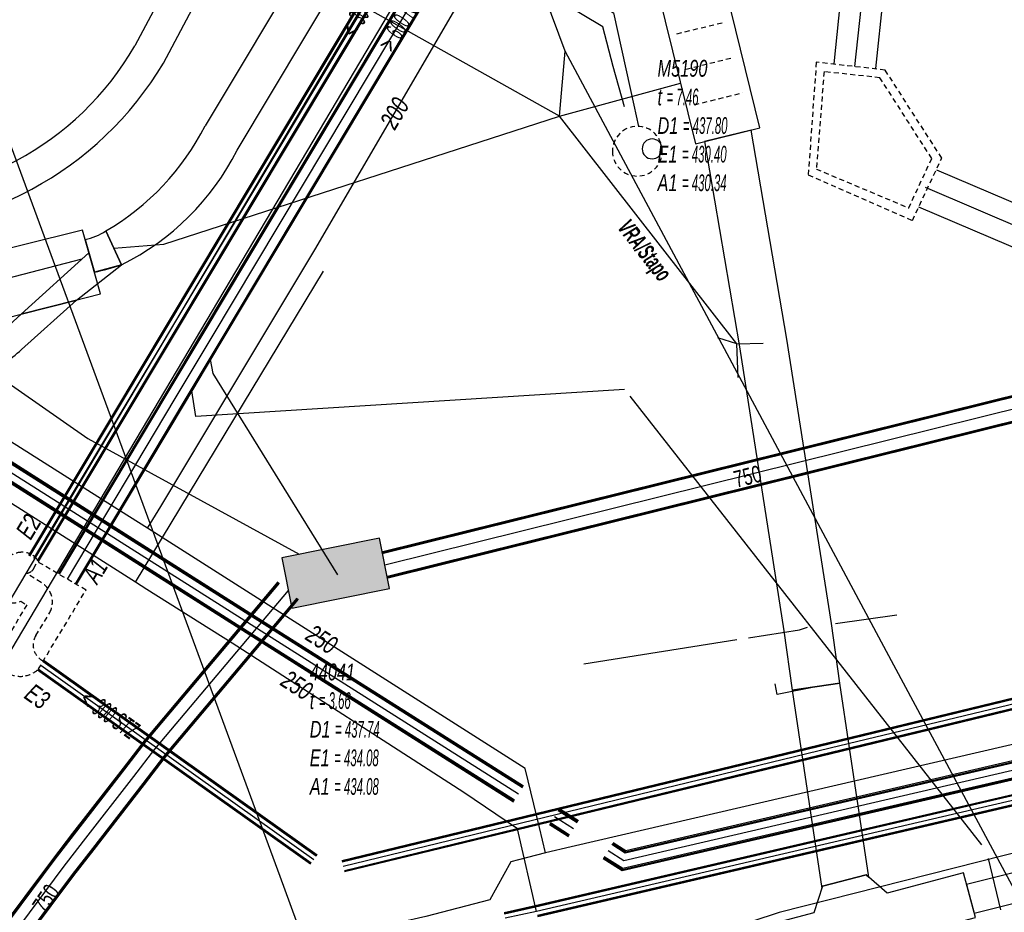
# Model space of a CAD drawing. Header units: metres. Extents: x 2695563 to 2696938, y 1260544 to 1262032.
# Tile 217 of 256: x 2696344 to 2696373, y 1261593 to 1261620. Entities that reach past the tile are written whole.
import ezdxf

# ---------------------------------------------------------------- set-up
doc = ezdxf.new("R2010")
doc.units = ezdxf.units.M
doc.linetypes.add('AUSGEZOGEN', pattern=[0])
doc.linetypes.add('STRICHLINIE2_S3', pattern=[0.25, 0.15, -0.1])
for name, color, linetype in [('AW_LK_ Haltung Text', 7, 'AUSGEZOGEN'), ('AW_LK_Ein-Auslauftext', 24, 'AUSGEZOGEN'), ('AW_LK_Haltung', 24, 'AUSGEZOGEN'), ('AW_LK_Normschacht Text', 24, 'AUSGEZOGEN'), ('AW_LK_Schacht Detailpolygon', 24, 'AUSGEZOGEN'), ('AW_LK_Spezialbauwerk Detaillinie', 24, 'AUSGEZOGEN'), ('AW_LK_Spezialbauwerk Detailpolygon', 24, 'AUSGEZOGEN'), ('AW_LK_Trasselinie', 24, 'AUSGEZOGEN'), ('EW_LK_Bauwerk_FL_Linie_Punkt', 1, 'AUSGEZOGEN'), ('EW_LK_Trasseabs', 1, 'AUSGEZOGEN'), ('EW_LK_Trasseabs_Text', 1, 'AUSGEZOGEN'), ('EW_LK_Trasserand', 1, 'AUSGEZOGEN'), ('FM_LK_SW_BAUWERK', 94, 'AUSGEZOGEN'), ('FM_LK_SW_TRASSEKANTE', 94, 'AUSGEZOGEN'), ('FM_LK_SW_TRASSEKANTE_TEXT', 94, 'AUSGEZOGEN'), ('FW_LK_Leitung', 200, 'AUSGEZOGEN'), ('GA_LK_Leitung', 32, 'AUSGEZOGEN'), ('GA_LK_Leitung_Text', 32, 'AUSGEZOGEN'), ('LKSwisscomProjekterimeterAktiv', 7, 'AUSGEZOGEN'), ('WA_LK_Bauwerk_Linie', 171, 'AUSGEZOGEN'), ('WA_LK_Leitung', 171, 'AUSGEZOGEN'), ('WA_LK_Leitung_Text', 171, 'AUSGEZOGEN')]:
    doc.layers.add(name, color=color, linetype=linetype)
doc.styles.add('ARIAL', font='arial.ttf')
doc.styles.add('ARIALNARROW', font='ARIALN.TTF')
pattern_1 = [(0, (2703955, 1269100), (4050, 4050), [4050, -4050]), (90, (2703955, 1269100), (-4050, 4050), [4050, -4050])]
pattern_2 = [(0, (2708005, 1273150), (6075, 6075), [6075, -6075]), (90, (2708005, 1273150), (-6075, 6075), [6075, -6075])]

# ---------------------------------------------------------------- blocks, each defined once
blk = doc.blocks.new('COMPLEXOBJECT_1531')
at = {"layer": 'AW_LK_Spezialbauwerk Detaillinie', "color": 24, "linetype": 'STRICHLINIE2_S3', "transparency": 33554687}
for p, q in [((6343.127, 11603.897), (6343.238, 11604.111)), ((6343.339, 11603.465), (6342.898, 11603.744)), ((6343.183, 11601.867), (6343.603, 11602.561))]:
    blk.add_line(p, q, dxfattribs=at)
for centre, radius, start, end in [((6342.875, 11604.028), 0.284, 274.6637, 309.8062), ((6342.874, 11604.026), 0.284, 310.0803, 332.9184), ((6343.008, 11602.879), 0.674, 16.6962, 60.5522), ((6343, 11602.878), 0.682, 332.2828, 16.5403), ((6343.629, 11601.585), 0.528, 147.6926, 200.8862), ((6343.635, 11601.586), 0.533, 200.7195, 244.3725)]:
    blk.add_arc(centre, radius, start, end, dxfattribs=at)
blk = doc.blocks.new('COMPLEXOBJECT_1535')
at = {"layer": 'AW_LK_Spezialbauwerk Detailpolygon', "color": 24, "linetype": 'STRICHLINIE2_S3', "transparency": 33554687}
for p, q in [((6344.694, 11603.238), (6343.287, 11604.06)), ((6343.261, 11600.861), (6344.694, 11603.238))]:
    blk.add_line(p, q, dxfattribs=at)
blk.add_lwpolyline([(6342.727, 11602.902), (6342.911, 11602.792), (6342.165, 11601.548)], dxfattribs=at)
for centre, radius, start, end in [((6342.859, 11603.498), 0.896, 115.6279, 143.4379), ((6342.772, 11603.717), 0.661, 93.3203, 117.0048), ((6342.767, 11603.739), 0.639, 64.1753, 92.9216), ((6342.77, 11603.811), 0.574, 41.1432, 61.3594), ((6342.851, 11603.494), 0.892, 142.8898, 169.9928), ((6342.792, 11603.824), 0.548, 25.533, 41.6402), ((6342.619, 11603.479), 0.668, 165.2525, 194.7475), ((6342.614, 11603.477), 0.663, 194.7008, 231.5418), ((6342.515, 11603.377), 0.523, 233.2626, 262.2393), ((6342.509, 11603.382), 0.527, 262.8831, 294.3962), ((6342.896, 11601.299), 0.773, 161.1737, 192.1586), ((6342.911, 11601.305), 0.788, 192.3678, 229.2047), ((6342.716, 11601.404), 0.766, 245.3242, 281.7043), ((6342.719, 11601.412), 0.773, 281.358, 314.558)]:
    blk.add_arc(centre, radius, start, end, dxfattribs=at)
blk = doc.blocks.new('COMPLEXOBJECT_1577')
at = {"layer": 'WA_LK_Bauwerk_Linie', "color": 7, "linetype": 'STRICHLINIE2_S3', "transparency": 33554687}
for start, end in [(0, 180), (180, 0)]:
    blk.add_arc((6361.303, 11616.464), 0.75, start, end, dxfattribs=at)
blk = doc.blocks.new('COMPLEXOBJECT_1578')
at = {"layer": 'WA_LK_Bauwerk_Linie', "color": 7, "linetype": 'AUSGEZOGEN', "transparency": 33554687}
for start, end in [(0, 180), (180, 0)]:
    blk.add_arc((6361.749, 11616.534), 0.3, start, end, dxfattribs=at)
blk = doc.blocks.new('COMPLEXOBJECT_1603')
at = {"layer": 'EW_LK_Trasserand', "color": 1, "linetype": 'AUSGEZOGEN', "transparency": 33554687}
for points in [[(6369.752, 11660.383), (6368.012, 11657.287), (6362.225, 11647.532), (6356.215, 11637.382), (6349.482, 11626.016), (6348.584, 11624.204), (6348.23, 11623.526), (6346.162, 11619.639)], [(6347.026, 11619.121), (6349.115, 11623.06), (6349.476, 11623.75), (6350.362, 11625.539), (6357.076, 11636.873), (6363.085, 11647.022), (6368.878, 11656.787), (6370.624, 11659.892), (6369.752, 11660.383)]]:
    blk.add_lwpolyline(points, dxfattribs=at)
for centre, radius, start, end in [((6338.386, 11624.104), 8.967, 265.902, 330.1362), ((6338.153, 11624.41), 10.33, 267.4976, 329.2028)]:
    blk.add_arc(centre, radius, start, end, dxfattribs=at)
blk = doc.blocks.new('COMPLEXOBJECT_1627')
at = {"layer": 'EW_LK_Trasserand', "color": 1, "linetype": 'AUSGEZOGEN', "transparency": 33554687}
for p, q in [((6342.739, 11611.552), (6342.264, 11611.124)), ((6341.276, 11610.499), (6334.554, 11608.098)), ((6334.871, 11607.362), (6341.629, 11609.776)), ((6333.335, 11607.48), (6331.495, 11605.827)), ((6331.266, 11604.546), (6333.791, 11606.814))]:
    blk.add_line(p, q, dxfattribs=at)
blk.add_lwpolyline([(6342.749, 11610.484), (6344.405, 11611.979), (6342.739, 11611.552)], dxfattribs=at)
for centre, radius, start, end in [((6339.969, 11613.658), 3.418, 292.4708, 312.1634), ((6340.152, 11613.352), 3.869, 292.4403, 312.1572), ((6335.399, 11604.92), 3.289, 104.8911, 128.8765), ((6335.632, 11604.523), 2.939, 105.0128, 128.7944), ((6321.371, 11606.976), 10.189, 346.2032, 353.5258)]:
    blk.add_arc(centre, radius, start, end, dxfattribs=at)
blk = doc.blocks.new('COMPLEXOBJECT_1665')
at = {"layer": 'EW_LK_Trasserand', "color": 1, "linetype": 'AUSGEZOGEN', "transparency": 33554687}
blk.add_line((6345.292, 11614.062), (6345.763, 11613.044), dxfattribs=at)
blk.add_lwpolyline([(6349.245, 11616.494), (6358.441, 11631.856), (6357.412, 11632.472), (6348.288, 11617.23)], dxfattribs=at)
for centre, radius, start, end in [((6341.381, 11620.761), 7.757, 300.276, 332.9207), ((6342.354, 11619.967), 7.717, 296.2185, 333.2525)]:
    blk.add_arc(centre, radius, start, end, dxfattribs=at)
blk = doc.blocks.new('COMPLEXOBJECT_1666')
at = {"layer": 'EW_LK_Trasserand', "color": 1, "linetype": 'AUSGEZOGEN', "transparency": 33554687}
for p, q in [((6345.763, 11613.044), (6345.292, 11614.062)), ((6344.667, 11613.803), (6344.945, 11612.821))]:
    blk.add_line(p, q, dxfattribs=at)
for centre, radius, start, end in [((6344.282, 11615.617), 1.854, 281.9985, 303.0198), ((6343.785, 11618.689), 5.981, 281.185, 289.3134)]:
    blk.add_arc(centre, radius, start, end, dxfattribs=at)

msp = doc.modelspace()

# ---------------------------------------------------------------- hatches: boundary and pattern name
at = {"layer": 'EW_LK_Bauwerk_FL_Linie_Punkt', "lineweight": 18, "transparency": 33554687}
h = msp.add_hatch(dxfattribs=at)
h.set_pattern_fill('MUSTER', color=1, scale=4050, style=0, pattern_type=2)
h.set_pattern_definition(pattern_1)
h.paths.add_polyline_path([(2696364.027, 1261616.499), (2696365.969, 1261616.978), (2696364.363, 1261623.483), (2696362.421, 1261623.004)], flags=0)
h = msp.add_hatch(dxfattribs=at)
h.set_pattern_fill('MUSTER', color=1, scale=4050, style=0, pattern_type=2)
h.set_pattern_definition(pattern_1)
h.paths.add_polyline_path([(2696342.485, 1261611.049), (2696346.1, 1261611.974), (2696345.559, 1261613.891), (2696341.952, 1261612.999)], flags=0)
h = msp.add_hatch(dxfattribs=at)
h.set_pattern_fill('MUSTER', color=1, scale=4050, style=0, pattern_type=2)
h.set_pattern_definition(pattern_1)
h.paths.add_polyline_path([(2696364.805, 1261591.139), (2696372.459, 1261593.177), (2696372.096, 1261594.529), (2696369.803, 1261593.919), (2696369.165, 1261594.471), (2696367.856, 1261594.123), (2696367.588, 1261593.326), (2696364.445, 1261592.492)], flags=0)
at = {"layer": 'EW_LK_Trasserand', "lineweight": 18, "transparency": 33554687}
h = msp.add_hatch(dxfattribs=at)
h.set_pattern_fill('MUSTER', color=1, scale=6075, style=0, pattern_type=2)
h.set_pattern_definition(pattern_2)
h.paths.add_polyline_path([(2696370.722, 1261660.193), (2696368.982, 1261657.097), (2696363.195, 1261647.342), (2696357.185, 1261637.192), (2696350.452, 1261625.826), (2696349.554, 1261624.014), (2696349.2, 1261623.336), (2696347.132, 1261619.449), (2696346.965, 1261619.171), (2696346.789, 1261618.899), (2696346.603, 1261618.633), (2696346.407, 1261618.375), (2696346.202, 1261618.123), (2696345.988, 1261617.88), (2696345.766, 1261617.644), (2696345.535, 1261617.416), (2696345.296, 1261617.197), (2696345.049, 1261616.986), (2696344.795, 1261616.785), (2696344.534, 1261616.593), (2696344.266, 1261616.411), (2696343.991, 1261616.238), (2696343.711, 1261616.076), (2696343.424, 1261615.923), (2696343.133, 1261615.781), (2696342.836, 1261615.65), (2696342.535, 1261615.53), (2696342.23, 1261615.42), (2696341.921, 1261615.322), (2696341.609, 1261615.235), (2696341.293, 1261615.159), (2696340.975, 1261615.095), (2696340.656, 1261615.042), (2696340.334, 1261615.001), (2696340.011, 1261614.971), (2696339.687, 1261614.953), (2696339.363, 1261614.947), (2696339.039, 1261614.953), (2696338.715, 1261614.97), (2696338.672, 1261613.9), (2696339.031, 1261613.891), (2696339.39, 1261613.894), (2696339.748, 1261613.909), (2696340.106, 1261613.937), (2696340.462, 1261613.977), (2696340.817, 1261614.03), (2696341.17, 1261614.095), (2696341.521, 1261614.172), (2696341.868, 1261614.262), (2696342.212, 1261614.363), (2696342.553, 1261614.476), (2696342.889, 1261614.601), (2696343.221, 1261614.738), (2696343.548, 1261614.886), (2696343.869, 1261615.045), (2696344.185, 1261615.216), (2696344.495, 1261615.397), (2696344.798, 1261615.589), (2696345.095, 1261615.791), (2696345.384, 1261616.004), (2696345.665, 1261616.226), (2696345.939, 1261616.458), (2696346.204, 1261616.7), (2696346.461, 1261616.95), (2696346.709, 1261617.209), (2696346.948, 1261617.477), (2696347.178, 1261617.753), (2696347.398, 1261618.037), (2696347.607, 1261618.328), (2696347.807, 1261618.626), (2696347.996, 1261618.931), (2696350.085, 1261622.87), (2696350.446, 1261623.56), (2696351.332, 1261625.349), (2696358.046, 1261636.683), (2696364.055, 1261646.832), (2696369.848, 1261656.597), (2696371.594, 1261659.702)], flags=0)
h = msp.add_hatch(dxfattribs=at)
h.set_pattern_fill('MUSTER', color=1, scale=6075, style=0, pattern_type=2)
h.set_pattern_definition(pattern_2)
h.paths.add_polyline_path([(2696346.733, 1261612.854), (2696346.877, 1261612.927), (2696347.019, 1261613.002), (2696347.159, 1261613.081), (2696347.298, 1261613.162), (2696347.435, 1261613.246), (2696347.57, 1261613.334), (2696347.704, 1261613.423), (2696347.835, 1261613.516), (2696347.965, 1261613.612), (2696348.092, 1261613.71), (2696348.218, 1261613.81), (2696348.341, 1261613.914), (2696348.462, 1261614.02), (2696348.581, 1261614.128), (2696348.698, 1261614.239), (2696348.812, 1261614.352), (2696348.924, 1261614.468), (2696349.033, 1261614.586), (2696349.14, 1261614.706), (2696349.245, 1261614.828), (2696349.347, 1261614.953), (2696349.446, 1261615.079), (2696349.543, 1261615.208), (2696349.637, 1261615.339), (2696349.728, 1261615.471), (2696349.816, 1261615.606), (2696349.902, 1261615.742), (2696349.984, 1261615.88), (2696350.064, 1261616.02), (2696350.141, 1261616.161), (2696350.215, 1261616.304), (2696359.411, 1261631.666), (2696358.382, 1261632.282), (2696349.258, 1261617.04), (2696349.192, 1261616.914), (2696349.124, 1261616.789), (2696349.053, 1261616.665), (2696348.98, 1261616.542), (2696348.905, 1261616.421), (2696348.827, 1261616.301), (2696348.748, 1261616.183), (2696348.666, 1261616.066), (2696348.582, 1261615.951), (2696348.496, 1261615.837), (2696348.408, 1261615.725), (2696348.318, 1261615.615), (2696348.226, 1261615.506), (2696348.132, 1261615.399), (2696348.036, 1261615.293), (2696347.938, 1261615.19), (2696347.838, 1261615.088), (2696347.736, 1261614.988), (2696347.633, 1261614.89), (2696347.528, 1261614.794), (2696347.421, 1261614.7), (2696347.312, 1261614.607), (2696347.201, 1261614.517), (2696347.089, 1261614.429), (2696346.976, 1261614.343), (2696346.86, 1261614.259), (2696346.744, 1261614.177), (2696346.625, 1261614.098), (2696346.506, 1261614.02), (2696346.384, 1261613.945), (2696346.262, 1261613.872)], flags=0)
h = msp.add_hatch(dxfattribs=at)
h.set_pattern_fill('MUSTER', color=1, scale=6075, style=0, pattern_type=2)
h.set_pattern_definition(pattern_2)
h.paths.add_polyline_path([(2696368.373, 1261600.241), (2696368.119, 1261602.038), (2696366.782, 1261610.609), (2696365.704, 1261616.913), (2696364.293, 1261616.564), (2696365.351, 1261610.375), (2696366.685, 1261601.825), (2696366.938, 1261600.032)], flags=0)
h = msp.add_hatch(dxfattribs=at)
h.set_pattern_fill('MUSTER', color=1, scale=6075, style=0, pattern_type=2)
h.set_pattern_definition(pattern_2)
h.paths.add_polyline_path([(2696345.915, 1261612.631), (2696345.942, 1261612.636), (2696345.969, 1261612.642), (2696345.995, 1261612.647), (2696346.022, 1261612.653), (2696346.049, 1261612.659), (2696346.076, 1261612.665), (2696346.102, 1261612.671), (2696346.129, 1261612.677), (2696346.156, 1261612.684), (2696346.182, 1261612.69), (2696346.209, 1261612.697), (2696346.235, 1261612.704), (2696346.262, 1261612.71), (2696346.288, 1261612.717), (2696346.315, 1261612.724), (2696346.341, 1261612.732), (2696346.368, 1261612.739), (2696346.394, 1261612.746), (2696346.42, 1261612.754), (2696346.446, 1261612.762), (2696346.473, 1261612.769), (2696346.499, 1261612.777), (2696346.525, 1261612.785), (2696346.551, 1261612.794), (2696346.577, 1261612.802), (2696346.603, 1261612.81), (2696346.629, 1261612.819), (2696346.655, 1261612.827), (2696346.681, 1261612.836), (2696346.707, 1261612.845), (2696346.733, 1261612.854), (2696346.262, 1261613.872), (2696346.244, 1261613.86), (2696346.225, 1261613.849), (2696346.206, 1261613.837), (2696346.187, 1261613.826), (2696346.168, 1261613.815), (2696346.149, 1261613.804), (2696346.13, 1261613.794), (2696346.11, 1261613.783), (2696346.091, 1261613.773), (2696346.071, 1261613.764), (2696346.052, 1261613.754), (2696346.032, 1261613.745), (2696346.012, 1261613.736), (2696345.992, 1261613.727), (2696345.972, 1261613.718), (2696345.951, 1261613.71), (2696345.931, 1261613.701), (2696345.91, 1261613.694), (2696345.89, 1261613.686), (2696345.869, 1261613.678), (2696345.848, 1261613.671), (2696345.828, 1261613.664), (2696345.807, 1261613.658), (2696345.786, 1261613.651), (2696345.765, 1261613.645), (2696345.744, 1261613.639), (2696345.722, 1261613.633), (2696345.701, 1261613.628), (2696345.68, 1261613.623), (2696345.658, 1261613.618), (2696345.637, 1261613.613)], flags=0)
h = msp.add_hatch(dxfattribs=at)
h.set_pattern_fill('MUSTER', color=1, scale=6075, style=0, pattern_type=2)
h.set_pattern_definition(pattern_2)
h.paths.add_polyline_path([(2696345.375, 1261611.789), (2696346.733, 1261612.854), (2696345.915, 1261612.631), (2696345.752, 1261613.207), (2696343.709, 1261611.362)], flags=0)
h = msp.add_hatch(dxfattribs=at)
h.set_pattern_fill('MUSTER', color=1, scale=6075, style=0, pattern_type=2)
h.set_pattern_definition(pattern_2)
h.paths.add_polyline_path([(2696343.709, 1261611.362), (2696343.234, 1261610.934), (2696343.206, 1261610.909), (2696343.177, 1261610.884), (2696343.148, 1261610.859), (2696343.119, 1261610.835), (2696343.09, 1261610.811), (2696343.06, 1261610.787), (2696343.031, 1261610.764), (2696343.001, 1261610.741), (2696342.97, 1261610.718), (2696342.94, 1261610.696), (2696342.909, 1261610.674), (2696342.878, 1261610.652), (2696342.846, 1261610.631), (2696342.815, 1261610.61), (2696342.783, 1261610.589), (2696342.751, 1261610.569), (2696342.719, 1261610.549), (2696342.686, 1261610.529), (2696342.653, 1261610.51), (2696342.621, 1261610.491), (2696342.587, 1261610.473), (2696342.554, 1261610.455), (2696342.521, 1261610.437), (2696342.487, 1261610.42), (2696342.453, 1261610.403), (2696342.419, 1261610.386), (2696342.385, 1261610.37), (2696342.35, 1261610.354), (2696342.316, 1261610.339), (2696342.281, 1261610.324), (2696342.246, 1261610.309), (2696335.524, 1261607.908), (2696335.481, 1261607.896), (2696335.438, 1261607.884), (2696335.396, 1261607.871), (2696335.354, 1261607.858), (2696335.311, 1261607.844), (2696335.27, 1261607.829), (2696335.228, 1261607.814), (2696335.186, 1261607.798), (2696335.145, 1261607.782), (2696335.104, 1261607.765), (2696335.063, 1261607.748), (2696335.022, 1261607.73), (2696334.982, 1261607.712), (2696334.942, 1261607.693), (2696334.902, 1261607.673), (2696334.862, 1261607.653), (2696334.823, 1261607.632), (2696334.784, 1261607.611), (2696334.745, 1261607.589), (2696334.707, 1261607.567), (2696334.668, 1261607.545), (2696334.631, 1261607.521), (2696334.593, 1261607.498), (2696334.556, 1261607.473), (2696334.519, 1261607.449), (2696334.482, 1261607.423), (2696334.446, 1261607.398), (2696334.41, 1261607.371), (2696334.375, 1261607.345), (2696334.34, 1261607.318), (2696334.305, 1261607.29), (2696332.465, 1261605.637), (2696332.46, 1261605.595), (2696332.455, 1261605.554), (2696332.45, 1261605.512), (2696332.445, 1261605.47), (2696332.439, 1261605.429), (2696332.433, 1261605.387), (2696332.428, 1261605.345), (2696332.422, 1261605.304), (2696332.415, 1261605.262), (2696332.409, 1261605.221), (2696332.403, 1261605.179), (2696332.396, 1261605.138), (2696332.389, 1261605.096), (2696332.382, 1261605.055), (2696332.375, 1261605.014), (2696332.367, 1261604.972), (2696332.36, 1261604.931), (2696332.352, 1261604.89), (2696332.344, 1261604.848), (2696332.336, 1261604.807), (2696332.328, 1261604.766), (2696332.319, 1261604.725), (2696332.311, 1261604.684), (2696332.302, 1261604.643), (2696332.293, 1261604.601), (2696332.284, 1261604.56), (2696332.275, 1261604.52), (2696332.265, 1261604.479), (2696332.256, 1261604.438), (2696332.246, 1261604.397), (2696332.236, 1261604.356), (2696334.761, 1261606.624), (2696334.792, 1261606.648), (2696334.823, 1261606.672), (2696334.854, 1261606.696), (2696334.886, 1261606.719), (2696334.918, 1261606.742), (2696334.951, 1261606.764), (2696334.983, 1261606.786), (2696335.016, 1261606.808), (2696335.05, 1261606.829), (2696335.083, 1261606.849), (2696335.117, 1261606.869), (2696335.151, 1261606.889), (2696335.186, 1261606.908), (2696335.22, 1261606.927), (2696335.255, 1261606.945), (2696335.29, 1261606.963), (2696335.325, 1261606.98), (2696335.361, 1261606.997), (2696335.397, 1261607.014), (2696335.433, 1261607.03), (2696335.469, 1261607.045), (2696335.505, 1261607.06), (2696335.542, 1261607.074), (2696335.579, 1261607.088), (2696335.616, 1261607.102), (2696335.653, 1261607.115), (2696335.69, 1261607.127), (2696335.728, 1261607.139), (2696335.765, 1261607.151), (2696335.803, 1261607.162), (2696335.841, 1261607.172), (2696342.599, 1261609.586), (2696342.639, 1261609.603), (2696342.678, 1261609.62), (2696342.717, 1261609.637), (2696342.756, 1261609.655), (2696342.795, 1261609.673), (2696342.834, 1261609.692), (2696342.872, 1261609.711), (2696342.91, 1261609.731), (2696342.948, 1261609.751), (2696342.986, 1261609.772), (2696343.024, 1261609.793), (2696343.061, 1261609.814), (2696343.098, 1261609.836), (2696343.135, 1261609.858), (2696343.171, 1261609.88), (2696343.208, 1261609.903), (2696343.244, 1261609.927), (2696343.279, 1261609.95), (2696343.315, 1261609.974), (2696343.35, 1261609.999), (2696343.385, 1261610.024), (2696343.42, 1261610.049), (2696343.454, 1261610.075), (2696343.488, 1261610.101), (2696343.522, 1261610.128), (2696343.556, 1261610.154), (2696343.589, 1261610.182), (2696343.622, 1261610.209), (2696343.655, 1261610.237), (2696343.687, 1261610.265), (2696343.719, 1261610.294), (2696345.375, 1261611.789)], flags=0)
h = msp.add_hatch(dxfattribs=at)
h.set_pattern_fill('MUSTER', color=1, scale=6075, style=0, pattern_type=2)
h.set_pattern_definition(pattern_2)
h.paths.add_polyline_path([(2696372.423, 1261593.309), (2696378.632, 1261594.857), (2696388.351, 1261597.204), (2696391.033, 1261597.862), (2696398.058, 1261599.586), (2696407.832, 1261601.657), (2696417.6, 1261603.829), (2696417.405, 1261604.707), (2696407.641, 1261602.536), (2696397.858, 1261600.464), (2696390.805, 1261598.733), (2696388.138, 1261598.079), (2696378.418, 1261595.732), (2696372.188, 1261594.178)], flags=0)
h = msp.add_hatch(dxfattribs=at)
h.set_pattern_fill('MUSTER', color=1, scale=6075, style=0, pattern_type=2)
h.set_pattern_definition(pattern_2)
h.paths.add_polyline_path([(2696369.249, 1261594.397), (2696368.373, 1261600.241), (2696366.938, 1261600.032), (2696367.833, 1261594.057), (2696367.856, 1261594.123), (2696369.165, 1261594.471)], flags=0)
at = {"layer": 'FM_LK_SW_BAUWERK', "transparency": 33554687}
msp.add_hatch(color=7, dxfattribs=at).paths.add_polyline_path([(2696354.809, 1261603.095), (2696354.503, 1261604.615), (2696351.562, 1261604.021), (2696351.868, 1261602.502)])
at = {"layer": 'LKSwisscomProjekterimeterAktiv', "transparency": 33554687}
h = msp.add_hatch(dxfattribs=at)
h.set_pattern_fill('MUSTER', color=94, scale=7500, style=0, pattern_type=2)
h.set_pattern_definition([(0, (2710855, 1276000), (7500, 7500), [7500, -7500]), (90, (2710855, 1276000), (-7500, 7500), [7500, -7500])])
h.paths.add_polyline_path([(2696333.824, 1261581.278), (2696336.469, 1261576.78), (2696348.473, 1261582.778), (2696376.258, 1261589.571), (2696374.834, 1261595.433), (2696366.545, 1261593.335), (2696358.133, 1261590.561), (2696350.413, 1261587.291), (2696339.777, 1261581.939), (2696338.586, 1261584.453)], flags=0)

# ---------------------------------------------------------------- linework, layer by layer
at = {"layer": 'AW_LK_Haltung', "linetype": 'AUSGEZOGEN', "transparency": 33554687}
for p, q in [((2696349.157, 1261610.793), (2696369.476, 1261644.799)), ((2696349.174, 1261610.783), (2696369.493, 1261644.789)), ((2696349.192, 1261610.772), (2696369.511, 1261644.778)), ((2696349.672, 1261610.486), (2696369.991, 1261644.492)), ((2696349.69, 1261610.475), (2696370.009, 1261644.481)), ((2696349.707, 1261610.465), (2696370.026, 1261644.471)), ((2696365.072, 1261639.43), (2696343.932, 1261604.086)), ((2696365.089, 1261639.42), (2696343.949, 1261604.076)), ((2696365.106, 1261639.41), (2696343.966, 1261604.066)), ((2696365.33, 1261639.276), (2696344.19, 1261603.932)), ((2696365.347, 1261639.266), (2696344.207, 1261603.922)), ((2696365.364, 1261639.256), (2696344.224, 1261603.912)), ((2696348.078, 1261608.986), (2696349.157, 1261610.793)), ((2696348.095, 1261608.976), (2696349.174, 1261610.783)), ((2696348.113, 1261608.965), (2696349.192, 1261610.772)), ((2696348.593, 1261608.679), (2696349.672, 1261610.486)), ((2696348.611, 1261608.668), (2696349.69, 1261610.475)), ((2696348.628, 1261608.658), (2696349.707, 1261610.465)), ((2696344.832, 1261603.546), (2696348.078, 1261608.986)), ((2696344.849, 1261603.536), (2696348.095, 1261608.976)), ((2696344.867, 1261603.525), (2696348.113, 1261608.965)), ((2696345.347, 1261603.239), (2696348.593, 1261608.679)), ((2696345.365, 1261603.228), (2696348.611, 1261608.668)), ((2696345.382, 1261603.218), (2696348.628, 1261608.658)), ((2696383.533, 1261602.195), (2696368.045, 1261598.447)), ((2696383.538, 1261602.176), (2696368.05, 1261598.428)), ((2696383.542, 1261602.157), (2696368.054, 1261598.409)), ((2696383.604, 1261601.903), (2696368.116, 1261598.155)), ((2696383.608, 1261601.884), (2696368.12, 1261598.136)), ((2696383.613, 1261601.865), (2696368.125, 1261598.117)), ((2696352.602, 1261595.028), (2696344.376, 1261600.881)), ((2696352.614, 1261595.044), (2696344.388, 1261600.897)), ((2696352.625, 1261595.06), (2696344.399, 1261600.913)), ((2696352.429, 1261594.784), (2696344.203, 1261600.637)), ((2696352.44, 1261594.8), (2696344.214, 1261600.653)), ((2696352.452, 1261594.816), (2696344.226, 1261600.669)), ((2696368.045, 1261598.447), (2696353.376, 1261594.884)), ((2696368.05, 1261598.428), (2696353.381, 1261594.865)), ((2696368.054, 1261598.409), (2696353.385, 1261594.846)), ((2696368.116, 1261598.155), (2696353.447, 1261594.592)), ((2696368.12, 1261598.136), (2696353.451, 1261594.573)), ((2696368.125, 1261598.117), (2696353.456, 1261594.554))]:
    msp.add_line(p, q, dxfattribs=at)
at = {"layer": 'AW_LK_Haltung', "color": 255, "transparency": 33554687}
for p, q in [((2696349.432, 1261610.629), (2696369.751, 1261644.635)), ((2696365.218, 1261639.343), (2696344.078, 1261603.999)), ((2696348.353, 1261608.822), (2696349.432, 1261610.629)), ((2696345.107, 1261603.382), (2696348.353, 1261608.822)), ((2696383.573, 1261602.03), (2696368.085, 1261598.282)), ((2696352.527, 1261594.922), (2696344.301, 1261600.775)), ((2696368.085, 1261598.282), (2696353.416, 1261594.719))]:
    msp.add_line(p, q, dxfattribs=at)
at = {"layer": 'AW_LK_Haltung', "color": 24, "linetype": 'AUSGEZOGEN', "transparency": 33554687}
for p, q in [((2696361.883, 1261617.615), (2696361.548, 1261618.831)), ((2696407.527, 1261599.49), (2696370.956, 1261615.181)), ((2696372.657, 1261595.372), (2696362.056, 1261608.894)), ((2696373.226, 1261593.41), (2696372.852, 1261594.958))]:
    msp.add_line(p, q, dxfattribs=at)
for points in [[(2696368.828, 1261618.825), (2696369.014, 1261620.58), (2696369.321, 1261623.659), (2696369.658, 1261626.399), (2696370.027, 1261629.293), (2696370.395, 1261631.942), (2696371.013, 1261635.994), (2696371.892, 1261641.351), (2696372.869, 1261646.361)], [(2696361.548, 1261618.831), (2696361.239, 1261620.027), (2696356.931, 1261622.599)], [(2696353.246, 1261603.508), (2696349.497, 1261609.577), (2696349.412, 1261609.995)], [(2696361.89, 1261609.09), (2696348.968, 1261608.277), (2696348.849, 1261609.052)]]:
    msp.add_lwpolyline(points, dxfattribs=at)
at = {"layer": 'AW_LK_Schacht Detailpolygon', "color": 24, "linetype": 'STRICHLINIE2_S3', "transparency": 33554687}
for points in [[(2696371.444, 1261616.066), (2696369.742, 1261618.716), (2696367.665, 1261618.959), (2696367.422, 1261615.558), (2696370.56, 1261614.189), (2696371.444, 1261616.066)], [(2696367.667, 1261615.737), (2696370.449, 1261614.563), (2696371.143, 1261616.054), (2696369.583, 1261618.488), (2696367.898, 1261618.671), (2696367.667, 1261615.737)]]:
    msp.add_lwpolyline(points, close=True, dxfattribs=at)
at = {"layer": 'AW_LK_Trasselinie', "color": 24, "linetype": 'AUSGEZOGEN', "transparency": 33554687}
for p, q in [((2696407.774, 1261600.081), (2696371.296, 1261615.707)), ((2696407.289, 1261598.953), (2696370.751, 1261614.59))]:
    msp.add_line(p, q, dxfattribs=at)
for points in [[(2696368.208, 1261618.908), (2696368.579, 1261622.557), (2696368.913, 1261625.457), (2696369.599, 1261630.854), (2696370.307, 1261635.496), (2696371.055, 1261639.876), (2696371.804, 1261644.13), (2696372.573, 1261648.011)], [(2696369.455, 1261618.766), (2696369.925, 1261623.16), (2696370.389, 1261627.135), (2696370.854, 1261630.67), (2696371.361, 1261634.052), (2696371.797, 1261636.861), (2696372.261, 1261639.651), (2696372.809, 1261642.718), (2696373.526, 1261646.497)]]:
    msp.add_lwpolyline(points, dxfattribs=at)
at = {"layer": 'EW_LK_Bauwerk_FL_Linie_Punkt', "color": 1, "linetype": 'STRICHLINIE2_S3', "transparency": 33554687}
for p, q in [((2696363.467, 1261619.811), (2696364.923, 1261620.171)), ((2696363.731, 1261618.743), (2696365.187, 1261619.103)), ((2696363.994, 1261617.675), (2696365.451, 1261618.035))]:
    msp.add_line(p, q, dxfattribs=at)
at = {"layer": 'EW_LK_Bauwerk_FL_Linie_Punkt', "color": 1, "linetype": 'AUSGEZOGEN', "transparency": 33554687}
for p, q in [((2696347.243, 1261606.006), (2696342.078, 1261620.019)), ((2696369.785, 1261601.2), (2696360.104, 1261619.287)), ((2696342.428, 1261612.228), (2696345.549, 1261613.026))]:
    msp.add_line(p, q, dxfattribs=at)
for points in [[(2696364.027, 1261616.499), (2696365.969, 1261616.978), (2696364.363, 1261623.483), (2696362.421, 1261623.004), (2696364.027, 1261616.499)], [(2696342.485, 1261611.049), (2696346.1, 1261611.974), (2696345.559, 1261613.891), (2696341.952, 1261612.999), (2696342.485, 1261611.049)], [(2696364.805, 1261591.139), (2696372.459, 1261593.177), (2696372.096, 1261594.529), (2696369.803, 1261593.919), (2696369.165, 1261594.471), (2696367.856, 1261594.123), (2696367.588, 1261593.326), (2696364.445, 1261592.492), (2696364.805, 1261591.139)]]:
    msp.add_lwpolyline(points, close=True, dxfattribs=at)
at = {"layer": 'EW_LK_Trasseabs', "color": 1, "linetype": 'AUSGEZOGEN', "transparency": 33554687}
for p, q in [((2696360.104, 1261619.287), (2696357.633, 1261625.94)), ((2696359.932, 1261617.327), (2696349.643, 1261623.103)), ((2696359.932, 1261617.327), (2696360.104, 1261619.287)), ((2696359.932, 1261617.327), (2696363.576, 1261618.328)), ((2696365.275, 1261610.464), (2696359.932, 1261617.327)), ((2696365.275, 1261610.464), (2696364.694, 1261610.654)), ((2696365.275, 1261610.464), (2696366.067, 1261610.492)), ((2696365.311, 1261609.451), (2696365.275, 1261610.464)), ((2696351.515, 1261594.416), (2696347.243, 1261606.006)), ((2696368.239, 1261602.046), (2696370.096, 1261602.3)), ((2696365.618, 1261601.607), (2696367.158, 1261601.849)), ((2696367.158, 1261601.849), (2696367.402, 1261601.931)), ((2696360.66, 1261600.826), (2696365.271, 1261601.557)), ((2696375.984, 1261589.618), (2696369.785, 1261601.2)), ((2696366.484, 1261599.905), (2696366.426, 1261600.226)), ((2696367.656, 1261600.137), (2696366.484, 1261599.905)), ((2696355.126, 1261584.619), (2696351.515, 1261594.416))]:
    msp.add_line(p, q, dxfattribs=at)
msp.add_lwpolyline([(2696346.507, 1261613.349), (2696348.008, 1261613.476), (2696359.932, 1261617.327)], dxfattribs=at)
at = {"layer": 'EW_LK_Trasserand', "color": 1, "linetype": 'AUSGEZOGEN', "transparency": 33554687}
for points in [[(2696368.373, 1261600.241), (2696368.119, 1261602.038), (2696366.782, 1261610.609), (2696365.704, 1261616.913), (2696364.293, 1261616.564), (2696365.351, 1261610.375), (2696366.685, 1261601.825), (2696366.938, 1261600.032), (2696368.373, 1261600.241)], [(2696345.375, 1261611.789), (2696346.733, 1261612.854), (2696345.915, 1261612.631), (2696345.752, 1261613.207), (2696343.709, 1261611.362), (2696345.375, 1261611.789)], [(2696372.423, 1261593.309), (2696378.632, 1261594.857), (2696388.351, 1261597.204), (2696391.033, 1261597.862), (2696398.058, 1261599.586), (2696407.832, 1261601.657), (2696417.6, 1261603.829), (2696417.405, 1261604.707), (2696407.641, 1261602.536), (2696397.858, 1261600.464), (2696390.805, 1261598.733), (2696388.138, 1261598.079), (2696378.418, 1261595.732), (2696372.188, 1261594.178), (2696372.423, 1261593.309)], [(2696369.249, 1261594.397), (2696368.373, 1261600.241), (2696366.938, 1261600.032), (2696367.833, 1261594.057), (2696367.856, 1261594.123), (2696369.165, 1261594.471), (2696369.249, 1261594.397)]]:
    msp.add_lwpolyline(points, close=True, dxfattribs=at)
at = {"layer": 'FM_LK_SW_BAUWERK', "color": 94, "transparency": 33554687}
msp.add_lwpolyline([(2696354.809, 1261603.095), (2696354.503, 1261604.615), (2696351.562, 1261604.021), (2696351.868, 1261602.502), (2696354.809, 1261603.095)], close=True, dxfattribs=at)
at = {"layer": 'FM_LK_SW_TRASSEKANTE', "linetype": 'AUSGEZOGEN', "transparency": 33554687}
for p, q in [((2696383.329, 1261611.332), (2696354.57, 1261604.19)), ((2696383.336, 1261611.307), (2696354.577, 1261604.165)), ((2696383.342, 1261611.282), (2696354.583, 1261604.14)), ((2696383.51, 1261610.604), (2696354.751, 1261603.462)), ((2696383.516, 1261610.579), (2696354.757, 1261603.437)), ((2696383.523, 1261610.554), (2696354.764, 1261603.412)), ((2696347.426, 1261598.504), (2696351.455, 1261603.292)), ((2696347.446, 1261598.488), (2696351.474, 1261603.275)), ((2696347.466, 1261598.472), (2696351.494, 1261603.259)), ((2696348.01, 1261598.034), (2696352.028, 1261602.809)), ((2696348.03, 1261598.018), (2696352.048, 1261602.793)), ((2696348.05, 1261598.002), (2696352.067, 1261602.776)), ((2696346.79, 1261597.679), (2696347.426, 1261598.504)), ((2696346.81, 1261597.663), (2696347.446, 1261598.488)), ((2696346.831, 1261597.648), (2696347.466, 1261598.472)), ((2696347.383, 1261597.22), (2696348.01, 1261598.034)), ((2696347.404, 1261597.205), (2696348.03, 1261598.018)), ((2696347.424, 1261597.189), (2696348.05, 1261598.002)), ((2696345.272, 1261595.723), (2696346.79, 1261597.679)), ((2696345.293, 1261595.708), (2696346.81, 1261597.663)), ((2696345.313, 1261595.692), (2696346.831, 1261597.648)), ((2696345.865, 1261595.264), (2696347.383, 1261597.22)), ((2696345.885, 1261595.248), (2696347.404, 1261597.205)), ((2696345.906, 1261595.233), (2696347.424, 1261597.189)), ((2696344.662, 1261594.934), (2696345.272, 1261595.723)), ((2696344.682, 1261594.919), (2696345.293, 1261595.708)), ((2696344.703, 1261594.903), (2696345.313, 1261595.692)), ((2696345.259, 1261594.481), (2696345.865, 1261595.264)), ((2696345.28, 1261594.465), (2696345.885, 1261595.248)), ((2696345.3, 1261594.45), (2696345.906, 1261595.233)), ((2696336.432, 1261583.91), (2696344.662, 1261594.934)), ((2696336.452, 1261583.894), (2696344.682, 1261594.919)), ((2696336.473, 1261583.879), (2696344.703, 1261594.903)), ((2696337.033, 1261583.461), (2696345.259, 1261594.481)), ((2696337.054, 1261583.446), (2696345.28, 1261594.465)), ((2696337.074, 1261583.43), (2696345.3, 1261594.45))]:
    msp.add_line(p, q, dxfattribs=at)
at = {"layer": 'FM_LK_SW_TRASSEKANTE', "color": 255, "transparency": 33554687}
for p, q in [((2696383.426, 1261610.943), (2696354.667, 1261603.801)), ((2696347.738, 1261598.253), (2696351.761, 1261603.034)), ((2696347.107, 1261597.434), (2696347.738, 1261598.253)), ((2696345.589, 1261595.478), (2696347.107, 1261597.434)), ((2696344.981, 1261594.692), (2696345.589, 1261595.478)), ((2696336.753, 1261583.67), (2696344.981, 1261594.692))]:
    msp.add_line(p, q, dxfattribs=at)
at = {"layer": 'FM_LK_SW_TRASSEKANTE', "color": 94, "linetype": 'AUSGEZOGEN', "transparency": 33554687}
msp.add_lwpolyline([(2696327.571, 1261620.135), (2696330.18, 1261618.46), (2696345.717, 1261607.616), (2696352.083, 1261604.127)], dxfattribs=at)
at = {"layer": 'FW_LK_Leitung', "color": 200, "linetype": 'AUSGEZOGEN', "transparency": 33554687}
for points in [[(2696411.257, 1261656.245), (2696403.908, 1261654.529), (2696371.227, 1261649.726), (2696342.973, 1261602.087), (2696302.705, 1261627.741), (2696298.927, 1261621.786)], [(2696410.624, 1261655.276), (2696404.057, 1261653.742), (2696371.721, 1261648.99), (2696343.239, 1261600.969), (2696302.951, 1261626.635), (2696299.603, 1261621.357)]]:
    msp.add_lwpolyline(points, dxfattribs=at)
at = {"layer": 'GA_LK_Leitung', "color": 32, "linetype": 'AUSGEZOGEN', "transparency": 33554687}
msp.add_line((2696347.159, 1261603.284), (2696352.819, 1261612.654), dxfattribs=at)
at = {"layer": 'GA_LK_Leitung', "linetype": 'AUSGEZOGEN', "transparency": 33554687}
for p, q in [((2696432.409, 1261610.604), (2696359.196, 1261593.529)), ((2696432.413, 1261610.586), (2696359.2, 1261593.511)), ((2696432.417, 1261610.568), (2696359.204, 1261593.493)), ((2696432.477, 1261610.312), (2696359.264, 1261593.237)), ((2696432.481, 1261610.294), (2696359.268, 1261593.219)), ((2696432.485, 1261610.276), (2696359.272, 1261593.201)), ((2696359.197, 1261593.53), (2696358.262, 1261593.321)), ((2696359.201, 1261593.511), (2696358.266, 1261593.303)), ((2696359.205, 1261593.493), (2696358.27, 1261593.284))]:
    msp.add_line(p, q, dxfattribs=at)
at = {"layer": 'GA_LK_Leitung', "color": 255, "linetype": 'AUSGEZOGEN', "transparency": 33554687}
for p, q in [((2696432.447, 1261610.44), (2696359.234, 1261593.365)), ((2696359.234, 1261593.365), (2696358.297, 1261593.156))]:
    msp.add_line(p, q, dxfattribs=at)
at = {"layer": 'GA_LK_Leitung', "color": 32, "linetype": 'AUSGEZOGEN', "transparency": 33554687}
for points in [[(2696347.159, 1261603.284), (2696346.492, 1261603.707), (2696313.97, 1261624.338), (2696305.885, 1261629.59), (2696305.505, 1261629.54)], [(2696359.234, 1261593.365), (2696358.663, 1261595.854), (2696357.043, 1261596.951), (2696350.063, 1261601.45), (2696347.499, 1261603.07), (2696347.159, 1261603.284)]]:
    msp.add_lwpolyline(points, dxfattribs=at)
at = {"layer": 'LKSwisscomProjekterimeterAktiv', "color": 94, "linetype": 'AUSGEZOGEN', "transparency": 33554687}
msp.add_lwpolyline([(2696333.824, 1261581.278), (2696336.469, 1261576.78), (2696348.473, 1261582.778), (2696376.258, 1261589.571), (2696374.834, 1261595.433), (2696366.545, 1261593.335), (2696358.133, 1261590.561), (2696350.413, 1261587.291), (2696339.777, 1261581.939), (2696338.586, 1261584.453), (2696333.824, 1261581.278)], close=True, dxfattribs=at)
at = {"layer": 'WA_LK_Leitung', "linetype": 'AUSGEZOGEN', "transparency": 33554687}
for p, q in [((2696350.457, 1261602.373), (2696314.846, 1261624.954)), ((2696350.474, 1261602.399), (2696314.863, 1261624.98)), ((2696350.491, 1261602.426), (2696314.88, 1261625.007)), ((2696350.206, 1261601.977), (2696314.595, 1261624.558)), ((2696350.223, 1261602.003), (2696314.612, 1261624.584)), ((2696350.189, 1261601.95), (2696314.578, 1261624.531)), ((2696403.434, 1261604.784), (2696361.912, 1261595.121)), ((2696403.427, 1261604.814), (2696361.917, 1261595.154)), ((2696403.42, 1261604.845), (2696361.923, 1261595.188)), ((2696403.548, 1261604.297), (2696361.821, 1261594.586)), ((2696403.541, 1261604.328), (2696361.827, 1261594.62)), ((2696403.534, 1261604.358), (2696361.832, 1261594.653)), ((2696358.811, 1261597.084), (2696350.457, 1261602.373)), ((2696358.828, 1261597.11), (2696350.474, 1261602.399)), ((2696358.844, 1261597.137), (2696350.491, 1261602.426)), ((2696358.577, 1261596.714), (2696350.223, 1261602.003)), ((2696358.544, 1261596.661), (2696350.189, 1261601.95)), ((2696358.56, 1261596.688), (2696350.206, 1261601.977)), ((2696360.465, 1261596.037), (2696359.892, 1261596.4)), ((2696360.482, 1261596.063), (2696359.909, 1261596.426)), ((2696360.499, 1261596.09), (2696359.926, 1261596.453)), ((2696360.197, 1261595.614), (2696359.624, 1261595.977)), ((2696360.214, 1261595.641), (2696359.641, 1261596.004)), ((2696360.231, 1261595.667), (2696359.658, 1261596.03)), ((2696361.912, 1261595.121), (2696361.509, 1261595.376)), ((2696361.917, 1261595.154), (2696361.526, 1261595.402)), ((2696361.923, 1261595.188), (2696361.542, 1261595.429)), ((2696361.821, 1261594.586), (2696361.242, 1261594.953)), ((2696361.827, 1261594.62), (2696361.258, 1261594.98)), ((2696361.832, 1261594.653), (2696361.275, 1261595.006))]:
    msp.add_line(p, q, dxfattribs=at)
at = {"layer": 'WA_LK_Leitung', "color": 255, "linetype": 'AUSGEZOGEN', "transparency": 33554687}
for p, q in [((2696350.34, 1261602.188), (2696314.729, 1261624.769)), ((2696403.484, 1261604.571), (2696361.872, 1261594.887)), ((2696358.694, 1261596.899), (2696350.34, 1261602.188)), ((2696360.348, 1261595.852), (2696359.775, 1261596.215)), ((2696361.872, 1261594.887), (2696361.392, 1261595.191))]:
    msp.add_line(p, q, dxfattribs=at)
at = {"layer": 'WA_LK_Leitung', "color": 7, "linetype": 'AUSGEZOGEN', "transparency": 33554687}
msp.add_line((2696362.173, 1261617.657), (2696362.313, 1261617.023), dxfattribs=at)
for points in [[(2696347.519, 1261604.909), (2696346.974, 1261605.254), (2696346.43, 1261605.6), (2696316.754, 1261624.415), (2696314.817, 1261625.636), (2696307.557, 1261630.232), (2696307.287, 1261630.41)], [(2696352.555, 1261613.305), (2696356.878, 1261620.707), (2696358.057, 1261622.715)], [(2696359.044, 1261622.053), (2696361.56, 1261620.44), (2696362.173, 1261617.657)], [(2696440.717, 1261614.007), (2696439.869, 1261613.811), (2696426.084, 1261610.618), (2696403.682, 1261605.376), (2696360.277, 1261595.31), (2696359.507, 1261595.132)], [(2696347.519, 1261604.909), (2696347.915, 1261605.569), (2696352.555, 1261613.305)], [(2696359.507, 1261595.132), (2696359.324, 1261595.89), (2696358.894, 1261597.67), (2696347.519, 1261604.909)], [(2696359.507, 1261595.132), (2696358.69, 1261594.919), (2696358.467, 1261594.861), (2696357.827, 1261593.715), (2696355.905, 1261593.214), (2696355.105, 1261593.035), (2696350.924, 1261592.101), (2696334.247, 1261584.7), (2696324.349, 1261579.462)]]:
    msp.add_lwpolyline(points, dxfattribs=at)

# ---------------------------------------------------------------- block references
at = {"layer": 'AW_LK_Spezialbauwerk Detaillinie', "color": 24, "linetype": 'STRICHLINIE2_S3', "lineweight": -3, "transparency": 33554687}
msp.add_blockref('COMPLEXOBJECT_1531', (2690000.97, 1249999.81), dxfattribs=at)
at = {"layer": 'AW_LK_Spezialbauwerk Detailpolygon', "color": 24, "linetype": 'STRICHLINIE2_S3', "lineweight": -3, "transparency": 33554687}
msp.add_blockref('COMPLEXOBJECT_1535', (2690000.97, 1249999.81), dxfattribs=at)
at = {"layer": 'EW_LK_Trasserand', "color": 1, "linetype": 'AUSGEZOGEN', "lineweight": -3, "transparency": 33554687}
for name in ['COMPLEXOBJECT_1603', 'COMPLEXOBJECT_1665', 'COMPLEXOBJECT_1666', 'COMPLEXOBJECT_1627']:
    msp.add_blockref(name, (2690000.97, 1249999.81), dxfattribs=at)
at = {"layer": 'WA_LK_Bauwerk_Linie', "color": 7, "linetype": 'STRICHLINIE2_S3', "lineweight": -3, "transparency": 33554687}
msp.add_blockref('COMPLEXOBJECT_1577', (2690000.97, 1249999.81), dxfattribs=at)
at = {"layer": 'WA_LK_Bauwerk_Linie', "color": 7, "linetype": 'AUSGEZOGEN', "lineweight": -3, "transparency": 33554687}
msp.add_blockref('COMPLEXOBJECT_1578', (2690000.97, 1249999.81), dxfattribs=at)

# ---------------------------------------------------------------- texts
at = {"layer": 'AW_LK_ Haltung Text', "color": 24, "transparency": 33554687, "char_height": 0.55705, "attachment_point": 5, "style": 'ARIAL'}
for s, insert, width, rotation in [('\\A1;{\\fArial|i1|b0;\\H0.557054;\\W0.700000;\\C24;< \\W0.490000;300 NB}\\P', (2696353.977, 1261620.534), 2.48945, 59.5449), ('\\A1;{\\fArial|i1|b0;\\H0.557054;\\W0.700000;\\C24;> \\W0.490000;600 NB}\\P', (2696355.109, 1261620.096), 2.48945, 59.7132), ('\\A1;{\\fArial|i1|b0;\\H0.557054;\\W0.700000;\\C24;< \\W0.490000;300 STZ}\\P', (2696346.365, 1261599.311), 2.75543, 324.5841)]:
    msp.add_mtext(s, dxfattribs=dict(at, insert=insert, width=width, rotation=rotation))
at = {"layer": 'AW_LK_Ein-Auslauftext', "color": 24, "transparency": 33554687, "char_height": 0.55705, "attachment_point": 7, "style": 'ARIAL'}
for s, insert, width, rotation in [('\\A1;{\\fArial|i1|b0;\\H0.557054;\\W0.700000;\\C24;E2}\\P', (2696343.998, 1261604.529), 0.86376, 59.1147), ('\\A1;{\\fArial|i1|b0;\\H0.557054;\\W0.700000;\\C24;A1}\\P', (2696346.007, 1261603.198), 0.85544, 59.1723), ('\\A1;{\\fArial|i1|b0;\\H0.557054;\\W0.700000;\\C24;E3}\\P', (2696343.761, 1261599.806), 0.86376, 324.567)]:
    msp.add_mtext(s, dxfattribs=dict(at, insert=insert, width=width, rotation=rotation))
at = {"layer": 'AW_LK_Normschacht Text', "color": 24, "transparency": 33554687, "char_height": 0.50641, "attachment_point": 1, "line_spacing_factor": 1.024096, "style": 'ARIAL'}
for s, insert, width in [('\\A1;{\\fArial|i1|b0;\\H0.506413;\\W0.695182;\\C24;M5190}\\P{\\fArial|i1|b0;\\H0.505000;\\W0.695182;\\C24;t \\W0.486627;= 7.46}\\P{\\fArial|i1|b0;\\H0.505000;\\W0.695182;\\C24;D1 \\W0.486627;= 437.80}\\P{\\fArial|i1|b0;\\H0.505000;\\W0.695182;\\C24;E1 \\W0.486627;= 430.40}\\P{\\fArial|i1|b0;\\H0.505000;\\W0.695182;\\C24;A1 \\W0.486627;= 430.34}\\P', (2696362.882, 1261619.026), 2.83748), ('\\A1;{\\fArial|i1|b0;\\H0.506413;\\W0.694455;\\C24;44041}\\P{\\fArial|i1|b0;\\H0.505000;\\W0.694455;\\C24;t \\W0.486119;= 3.66}\\P{\\fArial|i1|b0;\\H0.505000;\\W0.694455;\\C24;D1 \\W0.486119;= 437.74}\\P{\\fArial|i1|b0;\\H0.505000;\\W0.694455;\\C24;E1 \\W0.486119;= 434.08}\\P{\\fArial|i1|b0;\\H0.505000;\\W0.694455;\\C24;A1 \\W0.486119;= 434.08}\\P', (2696352.405, 1261600.834), 2.83444)]:
    msp.add_mtext(s, dxfattribs=dict(at, insert=insert, width=width))
at = {"layer": 'EW_LK_Trasseabs_Text', "color": 1, "transparency": 33554687, "insert": (2696362.704, 1261613.444), "char_height": 0.5075, "width": 2.29337, "attachment_point": 2, "rotation": 307.8999, "style": 'ARIALNARROW'}
msp.add_mtext('\\A1;{\\fArial Narrow|i1|b1;\\H0.507500;\\W0.700000;\\C1;VRA/Stapo}\\P', dxfattribs=at)
at = {"layer": 'FM_LK_SW_TRASSEKANTE_TEXT', "color": 94, "transparency": 33554687, "char_height": 0.50638, "width": 1.28184, "attachment_point": 5, "style": 'ARIAL'}
for insert, rotation in [((2696365.529, 1261606.454), 14.0967), ((2696344.418, 1261593.695), 55.4076)]:
    msp.add_mtext('\\W0.70; 750 ', dxfattribs=dict(at, insert=insert, rotation=rotation))
at = {"layer": 'GA_LK_Leitung_Text', "color": 32, "transparency": 33554687, "insert": (2696352.019, 1261600.182), "char_height": 0.55825, "width": 1.11429, "attachment_point": 5, "rotation": 327.1959, "style": 'ARIAL'}
msp.add_mtext('\\A1;{\\fArial|i1|b0;\\H0.558250;\\W0.700000;\\C32;250}\\P', dxfattribs=at)
at = {"layer": 'WA_LK_Leitung_Text', "color": 7, "transparency": 33554687, "char_height": 0.55426, "width": 1.10633, "attachment_point": 5, "style": 'ARIAL'}
for s, insert, rotation in [('\\A1;{\\fArial|i1|b0;\\H0.554263;\\W0.700000;\\C7;200}\\P', (2696354.964, 1261617.418), 59.7141), ('\\A1;{\\fArial|i1|b0;\\H0.554263;\\W0.700000;\\C7;250}\\P', (2696352.768, 1261601.561), 327.5271)]:
    msp.add_mtext(s, dxfattribs=dict(at, insert=insert, rotation=rotation))

doc.saveas('drawing.dxf')
